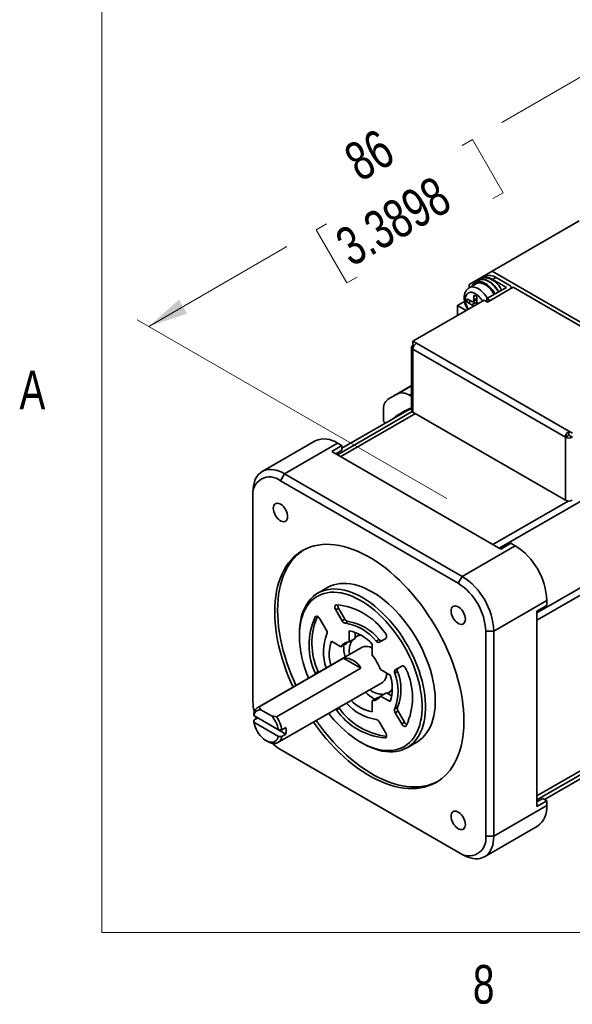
# Model space of a CAD drawing. Header units: millimetres. Extents: x 11 to 421, y 5 to 275.
# Tile 1 of 20: x 11 to 45, y 6 to 66. Entities that reach past the tile are written whole.
import ezdxf

# ---------------------------------------------------------------- set-up
doc = ezdxf.new("R2010")
doc.units = ezdxf.units.MM
doc.styles.add('SLDTEXTSTYLE0', font='TXT', dxfattribs={"width": 0.75})
doc.dimstyles.new('SLDDIMSTYLE5', dxfattribs={"dimtxt": 2.38125, "dimasz": 3, "dimexe": 0, "dimexo": 0.0625, "dimgap": 0.595313, "dimtad": 0, "dimdec": 0, "dimlfac": 2, "dimrnd": 1e-09, "dimzin": 12, "dimdsep": 46, "dimtxsty": 'SLDTEXTSTYLE0', "dimsah": 1, "dimcen": 0.09, "dimadec": 0, "dimazin": 3, "dimtfac": 1, "dimtdec": 0, "dimtofl": 0, "dimtmove": 0, "dimatfit": 3, "dimfxl": 1, "dimfrac": 2, "dimtolj": 1, "dimtzin": 12, "dimarcsym": 0})

# ---------------------------------------------------------------- blocks, each defined once
blk = doc.blocks.new('_D_6')
at = {"color": 7, "linetype": 'Continuous', "lineweight": 0}
for p, q in [((56.04, 60.96), (48.52, 65.301)), ((49.228, 64.892), (40.555, 59.886)), ((38.122, 58.481), (38.749, 58.844)), ((38.749, 58.844), (40.641, 55.567)), ((40.641, 55.567), (40.014, 55.205)), ((29.743, 53.644), (29.116, 53.282)), ((29.116, 53.282), (31.008, 50.006)), ((18.787, 47.319), (27.31, 52.24)), ((31.008, 50.006), (31.635, 50.368)), ((37.168, 36.708), (18.08, 47.727))]:
    blk.add_line(p, q, dxfattribs=at)
at = {"color": 7, "linetype": 'Continuous', "lineweight": 18}
for points in [[(49.228, 64.892), (46.856, 64.101), (47.356, 63.235)], [(18.787, 47.319), (21.158, 48.111), (20.658, 48.977)]]:
    blk.add_solid(points, dxfattribs=at)
at = {"color": 7, "linetype": 'Continuous', "lineweight": 18, "char_height": 2.3813, "attachment_point": 1, "rotation": 29.99731, "style": 'SLDTEXTSTYLE0'}
for s, insert in [('86', (30.633, 58.26)), ('3.3898', (30.1, 53.026))]:
    blk.add_mtext(s, dxfattribs=dict(at, insert=insert))

msp = doc.modelspace()

# ---------------------------------------------------------------- linework, layer by layer
at = {"color": 7, "linetype": 'Continuous', "lineweight": 18}
for p in [(15.907, 270.309), (415.957, 9.959)]:
    msp.add_line(p, (15.907, 9.959), dxfattribs=at)
at = {"color": 7, "linetype": 'Continuous', "lineweight": 35}
for p, q in [((39.961, 50.729), (45.335, 53.832)), ((39.961, 50.729), (38.547, 49.913)), ((39.558, 50.406), (39.424, 50.328)), ((51.982, 43.79), (39.961, 50.729)), ((38.547, 49.701), (38.547, 49.913)), ((38.974, 49.948), (38.55, 49.703)), ((39.136, 50.157), (38.924, 50.035)), ((39.3, 50.281), (39.124, 50.179)), ((40.208, 50.342), (39.996, 50.219)), ((39.996, 50.219), (40.845, 49.729)), ((40.208, 50.342), (41.057, 49.852)), ((38.55, 49.703), (38.543, 49.7)), ((38.847, 48.943), (38.847, 49.188)), ((40.845, 49.729), (39.643, 49.035)), ((39.681, 48.813), (41.272, 49.731)), ((41.145, 49.658), (41.145, 49.729)), ((41.272, 49.731), (50.67, 44.306)), ((35.085, 46.409), (39.466, 48.937)), ((37.839, 48.606), (38.267, 48.853)), ((37.839, 48.606), (37.839, 47.998)), ((38.366, 48.302), (37.839, 48.606)), ((38.493, 48.984), (38.706, 48.862)), ((38.706, 48.658), (38.493, 48.78)), ((38.918, 48.78), (38.706, 48.658)), ((38.799, 48.848), (38.918, 48.78)), ((38.806, 48.852), (39.018, 48.974)), ((39.024, 48.978), (39.018, 48.974)), ((39.024, 49.09), (39.024, 48.841)), ((39.466, 48.937), (39.681, 48.813)), ((39.643, 49.035), (39.855, 48.913)), ((39.643, 49.035), (39.643, 48.835)), ((35.089, 46.162), (35.082, 46.157)), ((35.301, 46.284), (35.085, 46.409)), ((35.085, 46.409), (35.085, 46.164)), ((35.149, 46.127), (35.085, 46.164)), ((35.297, 46.282), (35.301, 46.284)), ((44.695, 40.857), (35.297, 46.282)), ((34.994, 46.035), (34.994, 42.156)), ((35.082, 45.913), (35.082, 42.034)), ((35.082, 45.913), (35.085, 45.91)), ((44.483, 40.49), (35.085, 45.915)), ((35.085, 45.91), (35.085, 45.915)), ((34.994, 43.677), (33.836, 43.009)), ((34.994, 43.003), (34.861, 43.08)), ((34.994, 42.291), (30.698, 39.811)), ((33.261, 42.155), (33.261, 41.452)), ((44.486, 36.605), (35.082, 42.034)), ((33.4, 41.371), (33.261, 41.452)), ((44.698, 40.859), (44.695, 40.857)), ((44.914, 40.734), (44.698, 40.859)), ((44.698, 40.614), (44.698, 40.859)), ((29.058, 40.262), (25.787, 38.374)), ((30.432, 40.126), (27.162, 38.238)), ((30.698, 39.973), (30.432, 40.126)), ((44.695, 40.608), (44.483, 40.485)), ((44.483, 40.485), (44.483, 40.49)), ((44.483, 40.485), (44.486, 40.483)), ((44.486, 36.605), (44.486, 40.483)), ((44.698, 40.614), (44.695, 40.612)), ((44.695, 40.612), (44.695, 40.608)), ((44.695, 40.608), (44.698, 40.606)), ((44.914, 40.49), (44.698, 40.614)), ((44.698, 40.606), (44.705, 40.61)), ((30.079, 39.615), (30.698, 39.973)), ((40.509, 33.594), (30.079, 39.615)), ((30.698, 39.69), (30.323, 39.474)), ((30.698, 39.973), (30.698, 39.69)), ((27.162, 38.238), (26.915, 37.809)), ((37.875, 31.482), (26.915, 37.809)), ((27.162, 38.238), (38.122, 31.91)), ((25.218, 37.115), (25.218, 36.829)), ((25.218, 36.829), (25.218, 24.173)), ((38.122, 31.91), (41.393, 33.798)), ((41.127, 33.951), (40.509, 33.594)), ((41.127, 33.951), (41.393, 33.798)), ((38.122, 31.91), (37.875, 31.482)), ((29.822, 31.223), (29.221, 30.876)), ((43.337, 30.43), (40.067, 28.542)), ((43.337, 30.124), (43.337, 30.43)), ((30.319, 29.857), (30.496, 29.959)), ((30.715, 29.172), (30.319, 29.857)), ((30.496, 29.959), (30.891, 29.274)), ((42.718, 29.767), (43.337, 30.124)), ((42.718, 17.723), (42.718, 29.767)), ((29.341, 29.293), (29.737, 28.607)), ((30.891, 29.274), (30.715, 29.172)), ((30.913, 29.016), (31.09, 29.118)), ((31.157, 27.874), (31.157, 28.551)), ((40.067, 28.542), (39.572, 28.542)), ((39.572, 15.886), (39.572, 28.542)), ((40.067, 28.542), (40.067, 15.886)), ((28.081, 28.358), (28.081, 28.235)), ((31.157, 27.874), (31.511, 28.078)), ((31.511, 28.078), (31.511, 28.464)), ((31.748, 28.294), (31.572, 28.192)), ((32.993, 28.02), (32.816, 27.918)), ((33.41, 28.073), (33.014, 27.845)), ((31.947, 27.542), (25.512, 23.827)), ((30.053, 27.914), (30.64, 27.575)), ((30.64, 27.575), (30.993, 27.779)), ((32.571, 27.735), (32.571, 27.057)), ((30.804, 26.868), (25.606, 23.868)), ((30.804, 26.868), (31.864, 26.256)), ((26.667, 23.255), (31.864, 26.256)), ((33.089, 26.161), (33.676, 25.822)), ((33.992, 26.151), (34.388, 26.379)), ((34.169, 26.253), (33.992, 26.151)), ((34.39, 26.38), (34.169, 26.253)), ((29.06, 25.934), (29.237, 26.036)), ((29.08, 25.888), (29.06, 25.934)), ((29.257, 25.99), (29.237, 26.036)), ((33.956, 25.943), (34.133, 26.045)), ((26.762, 21.662), (33.196, 25.377)), ((32.571, 24.229), (32.925, 24.433)), ((33.089, 24.528), (33.443, 24.732)), ((33.676, 24.189), (33.089, 24.528)), ((33.776, 24.539), (33.443, 24.732)), ((33.571, 24.727), (33.748, 24.83)), ((33.808, 24.869), (33.748, 24.83)), ((26.355, 23.313), (25.707, 23.687)), ((30.36, 23.681), (30.33, 23.722)), ((30.537, 23.783), (30.36, 23.681)), ((30.537, 23.783), (30.507, 23.824)), ((32.571, 24.229), (32.571, 23.551)), ((34.133, 23.847), (33.956, 23.745)), ((25.271, 23.041), (25.518, 23.184)), ((25.273, 23.325), (26.788, 22.451)), ((25.518, 23.184), (27.25, 22.184)), ((33.992, 23.495), (34.169, 23.597)), ((34.388, 22.81), (33.992, 23.495)), ((34.169, 23.597), (34.565, 22.912)), ((26.788, 22.042), (25.273, 22.917)), ((27.25, 22.592), (27.003, 22.449)), ((33.014, 22.931), (33.41, 22.245)), ((34.565, 22.912), (34.388, 22.81)), ((27.25, 22.184), (27.003, 22.041)), ((26.031, 21.786), (26.137, 21.724)), ((31.864, 21.683), (31.97, 21.622)), ((34.72, 21.349), (35.321, 21.696)), ((26.915, 21.233), (37.875, 14.906)), ((27.162, 21.09), (26.915, 21.233)), ((38.122, 14.763), (27.162, 21.09)), ((43.198, 18.161), (47.495, 20.641)), ((42.718, 18.005), (43.093, 18.221)), ((43.093, 18.221), (43.337, 18.08)), ((40.067, 15.886), (43.337, 17.774)), ((43.337, 18.08), (42.718, 17.723)), ((43.337, 17.774), (43.337, 18.08)), ((39.497, 14.627), (42.768, 16.515)), ((39.572, 15.886), (40.067, 15.886)), ((38.122, 14.763), (37.875, 14.906))]:
    msp.add_line(p, q, dxfattribs=at)
at = {"color": 8, "linetype": 'Continuous', "lineweight": 35}
for p, q in [((38.847, 49.188), (38.935, 49.239)), ((38.493, 48.78), (38.67, 48.882)), ((39.024, 49.045), (38.847, 48.943)), ((34.145, 43.172), (34.994, 43.661)), ((34.861, 43.08), (34.994, 43.156)), ((35.036, 42.068), (30.433, 39.411)), ((30.64, 39.291), (35.236, 41.945)), ((40.41, 33.651), (46.292, 37.047)), ((44.657, 36.556), (40.018, 33.878)), ((48.601, 33.049), (42.718, 29.653)), ((42.718, 29.2), (48.694, 32.65)), ((29.06, 29.407), (29.132, 29.449)), ((33.368, 21.945), (33.44, 21.987)), ((48.694, 21.821), (42.718, 18.371)), ((42.718, 18.132), (48.601, 21.528))]:
    msp.add_line(p, q, dxfattribs=at)
at = {"color": 7, "linetype": 'Continuous', "lineweight": 35, "flags": 128}
for points in [[(40.149, 49.328), (40.066, 49.46), (39.972, 49.588), (39.87, 49.704), (39.763, 49.809), (39.651, 49.899), (39.538, 49.973), (39.425, 50.03), (39.314, 50.069), (39.206, 50.089), (39.104, 50.09), (39.01, 50.072), (38.925, 50.035), (38.85, 49.98), (38.787, 49.908), (38.736, 49.819), (38.732, 49.808)], [(40.099, 49.299), (40.079, 49.332), (39.995, 49.46), (39.902, 49.578), (39.803, 49.686), (39.698, 49.78), (39.591, 49.859), (39.482, 49.922), (39.375, 49.967), (39.27, 49.993), (39.17, 50.001), (39.078, 49.989), (38.994, 49.959), (38.974, 49.948)], [(40.374, 49.457), (40.3, 49.576), (40.207, 49.705), (40.106, 49.823), (40, 49.93), (39.89, 50.023), (39.777, 50.1), (39.664, 50.161), (39.552, 50.205), (39.443, 50.23), (39.34, 50.237), (39.243, 50.225), (39.154, 50.195), (39.076, 50.147), (39.012, 50.085)], [(40.361, 49.45), (40.278, 49.583), (40.184, 49.71), (40.082, 49.827), (39.975, 49.931), (39.864, 50.021), (39.75, 50.096), (39.637, 50.153), (39.526, 50.192), (39.418, 50.212), (39.317, 50.213), (39.222, 50.195), (39.137, 50.158), (39.136, 50.157)], [(38.847, 49.188), (38.854, 49.223), (38.872, 49.245), (38.901, 49.251), (38.934, 49.24), (38.968, 49.214), (38.996, 49.176), (39.016, 49.132), (39.024, 49.09)], [(38.493, 48.78), (38.46, 48.807), (38.431, 48.846), (38.412, 48.89), (38.405, 48.933), (38.412, 48.968), (38.431, 48.99), (38.46, 48.996), (38.493, 48.984)], [(34.495, 42.003), (34.556, 42.051), (34.728, 42.178)], [(25.218, 37.115), (25.225, 37.306), (25.247, 37.488), (25.284, 37.658), (25.335, 37.815), (25.4, 37.959), (25.478, 38.087), (25.569, 38.2), (25.673, 38.295), (25.787, 38.374), (25.912, 38.434), (26.047, 38.475), (26.19, 38.498), (26.34, 38.502), (26.497, 38.486), (26.659, 38.452), (26.824, 38.398), (26.993, 38.327), (27.162, 38.238)], [(27.357, 35.594), (27.349, 35.505), (27.327, 35.427), (27.29, 35.364), (27.241, 35.317), (27.181, 35.288), (27.112, 35.279), (27.036, 35.289), (26.955, 35.318), (26.874, 35.365), (26.794, 35.428), (26.718, 35.506), (26.648, 35.596), (26.588, 35.694), (26.539, 35.798), (26.503, 35.903), (26.48, 36.006), (26.473, 36.104), (26.48, 36.194), (26.503, 36.272), (26.539, 36.335), (26.588, 36.382), (26.648, 36.41), (26.718, 36.42), (26.794, 36.41), (26.874, 36.381), (26.955, 36.334), (27.036, 36.27), (27.112, 36.192), (27.181, 36.103), (27.241, 36.005), (27.29, 35.901), (27.327, 35.796), (27.349, 35.692), (27.357, 35.594)], [(38.228, 22.99), (38.221, 23.33), (38.199, 23.677), (38.163, 24.031), (38.113, 24.391), (38.048, 24.756), (37.969, 25.125), (37.877, 25.497), (37.77, 25.871), (37.651, 26.246), (37.518, 26.622), (37.372, 26.997), (37.215, 27.37), (37.045, 27.741), (36.864, 28.108), (36.671, 28.471), (36.468, 28.828), (36.255, 29.18), (36.032, 29.525), (35.8, 29.861), (35.56, 30.189), (35.312, 30.508), (35.056, 30.816), (34.794, 31.113), (34.526, 31.398), (34.253, 31.671), (33.975, 31.93), (33.693, 32.176), (33.408, 32.407), (33.12, 32.623), (32.831, 32.823), (32.54, 33.008), (32.249, 33.176), (31.959, 33.327), (31.669, 33.46), (31.382, 33.576), (31.097, 33.674), (30.815, 33.754), (30.537, 33.816), (30.263, 33.859), (29.995, 33.883), (29.733, 33.888), (29.478, 33.875), (29.23, 33.843), (28.989, 33.793), (28.757, 33.724), (28.535, 33.637), (28.321, 33.531), (28.118, 33.408), (27.926, 33.267), (27.745, 33.11), (27.575, 32.935), (27.417, 32.744), (27.271, 32.537), (27.139, 32.315), (27.019, 32.077), (26.913, 31.826), (26.82, 31.561), (26.741, 31.283), (26.677, 30.993), (26.626, 30.692), (26.59, 30.379), (26.568, 30.057), (26.561, 29.725), (26.568, 29.385), (26.59, 29.038), (26.626, 28.684), (26.677, 28.324), (26.741, 27.959), (26.82, 27.59), (26.913, 27.218), (27.019, 26.844), (27.139, 26.469), (27.271, 26.093), (27.417, 25.718), (27.575, 25.345), (27.692, 25.086)], [(28.359, 33.552), (28.295, 33.51), (28.103, 33.369), (27.921, 33.212), (27.752, 33.037), (27.594, 32.846), (27.448, 32.639), (27.316, 32.417), (27.196, 32.179), (27.09, 31.928), (26.997, 31.663), (26.918, 31.385), (26.854, 31.095), (26.803, 30.794), (26.767, 30.481), (26.745, 30.159), (26.738, 29.827), (26.745, 29.487), (26.767, 29.14), (26.803, 28.786), (26.854, 28.426), (26.918, 28.061), (26.997, 27.692), (27.09, 27.32), (27.196, 26.946), (27.316, 26.571), (27.448, 26.195), (27.594, 25.821), (27.752, 25.447), (27.869, 25.188)], [(28.081, 28.358), (28.089, 28.627), (28.11, 28.888), (28.146, 29.138), (28.197, 29.376), (28.261, 29.603), (28.339, 29.816), (28.431, 30.016), (28.535, 30.201), (28.653, 30.371), (28.783, 30.526), (28.925, 30.663), (29.078, 30.784), (29.241, 30.888), (29.415, 30.973), (29.599, 31.041), (29.791, 31.09), (29.992, 31.121), (30.2, 31.133), (30.414, 31.127), (30.634, 31.102), (30.859, 31.058), (31.089, 30.996), (31.321, 30.915), (31.556, 30.817), (31.793, 30.702), (32.03, 30.569), (32.267, 30.419), (32.503, 30.254), (32.736, 30.073), (32.967, 29.878), (33.195, 29.668), (33.418, 29.446), (33.635, 29.211), (33.846, 28.964), (34.05, 28.707), (34.247, 28.44), (34.435, 28.164), (34.614, 27.881), (34.783, 27.591), (34.941, 27.296), (35.089, 26.996), (35.225, 26.693), (35.348, 26.388), (35.46, 26.082), (35.558, 25.776), (35.643, 25.471), (35.714, 25.169), (35.771, 24.87), (35.814, 24.576), (35.843, 24.287), (35.858, 24.005), (35.858, 23.732), (35.843, 23.466), (35.814, 23.211), (35.771, 22.967), (35.714, 22.734), (35.643, 22.514), (35.558, 22.307), (35.46, 22.115), (35.348, 21.937), (35.225, 21.775), (35.089, 21.629), (34.941, 21.499), (34.783, 21.387), (34.614, 21.292), (34.435, 21.216), (34.247, 21.157), (34.05, 21.117), (33.846, 21.096), (33.635, 21.093), (33.418, 21.109), (33.195, 21.143), (32.967, 21.196), (32.736, 21.267), (32.503, 21.357), (32.267, 21.464), (32.03, 21.588), (31.97, 21.622)], [(29.822, 31.223), (29.843, 31.235), (30.017, 31.32), (30.2, 31.388), (30.392, 31.437), (30.593, 31.468), (30.801, 31.48), (31.015, 31.474), (31.235, 31.449), (31.46, 31.405), (31.69, 31.343), (31.922, 31.262), (32.157, 31.164), (32.394, 31.049), (32.631, 30.916), (32.868, 30.766), (33.104, 30.601), (33.337, 30.42), (33.568, 30.225), (33.796, 30.015), (34.019, 29.793), (34.236, 29.558), (34.447, 29.311), (34.651, 29.054), (34.848, 28.787), (35.036, 28.511), (35.215, 28.228), (35.384, 27.938), (35.542, 27.643), (35.69, 27.343), (35.826, 27.04), (35.949, 26.735), (36.061, 26.429), (36.159, 26.123), (36.244, 25.818), (36.315, 25.516), (36.372, 25.217), (36.415, 24.923), (36.444, 24.634), (36.459, 24.352), (36.459, 24.079), (36.444, 23.813), (36.415, 23.558), (36.372, 23.314), (36.315, 23.081), (36.244, 22.861), (36.159, 22.654), (36.061, 22.462), (35.949, 22.284), (35.826, 22.122), (35.69, 21.976), (35.542, 21.846), (35.384, 21.734), (35.321, 21.696)], [(29.888, 23.467), (30.007, 23.318), (30.215, 23.072), (30.43, 22.837), (30.651, 22.614), (30.876, 22.405), (31.105, 22.21), (31.337, 22.03), (31.57, 21.866), (31.806, 21.717), (32.041, 21.586), (32.275, 21.471), (32.508, 21.375), (32.739, 21.296), (32.966, 21.236), (33.189, 21.195), (33.407, 21.172), (33.618, 21.168), (33.823, 21.183), (34.021, 21.217), (34.21, 21.27), (34.39, 21.341), (34.56, 21.43), (34.72, 21.537), (34.869, 21.662), (35.006, 21.804), (35.131, 21.962), (35.243, 22.136), (35.342, 22.325), (35.428, 22.528), (35.5, 22.745), (35.558, 22.975), (35.602, 23.217), (35.631, 23.47), (35.646, 23.733), (35.646, 24.004), (35.631, 24.284), (35.602, 24.57), (35.558, 24.863), (35.5, 25.16), (35.428, 25.46), (35.342, 25.762), (35.243, 26.066), (35.131, 26.37), (35.006, 26.672), (34.869, 26.972), (34.72, 27.268), (34.56, 27.56), (34.39, 27.846), (34.21, 28.125), (34.021, 28.396), (33.823, 28.658), (33.618, 28.909), (33.407, 29.15), (33.189, 29.379), (32.966, 29.595), (32.739, 29.797), (32.508, 29.984), (32.275, 30.157), (32.041, 30.313), (31.806, 30.453), (31.57, 30.576), (31.337, 30.682), (31.105, 30.769), (30.876, 30.839), (30.651, 30.89), (30.43, 30.922), (30.215, 30.935), (30.007, 30.929), (29.806, 30.905), (29.612, 30.862), (29.428, 30.8), (29.252, 30.719), (29.087, 30.621), (28.933, 30.505), (28.79, 30.372), (28.659, 30.222), (28.54, 30.056), (28.434, 29.874), (28.342, 29.678), (28.263, 29.467), (28.198, 29.244), (28.147, 29.008), (28.111, 28.76), (28.089, 28.503), (28.081, 28.235), (28.081, 28.235)], [(30.319, 29.857), (30.294, 29.909), (30.276, 29.962), (30.268, 30.014), (30.269, 30.06), (30.28, 30.1), (30.299, 30.13), (30.327, 30.15), (30.36, 30.158)], [(38.317, 29.267), (38.309, 29.178), (38.287, 29.1), (38.251, 29.037), (38.201, 28.99), (38.141, 28.961), (38.072, 28.952), (37.996, 28.961), (37.916, 28.99), (37.834, 29.037), (37.754, 29.101), (37.678, 29.179), (37.608, 29.269), (37.548, 29.367), (37.499, 29.47), (37.463, 29.576), (37.44, 29.679), (37.433, 29.777), (37.44, 29.867), (37.463, 29.944), (37.499, 30.008), (37.548, 30.054), (37.608, 30.083), (37.678, 30.093), (37.754, 30.083), (37.834, 30.054), (37.916, 30.007), (37.996, 29.943), (38.072, 29.865), (38.141, 29.776), (38.201, 29.677), (38.251, 29.574), (38.287, 29.469), (38.309, 29.365), (38.317, 29.267)], [(29.06, 29.407), (29.084, 29.432), (29.114, 29.446), (29.15, 29.448), (29.19, 29.437), (29.231, 29.415), (29.272, 29.382), (29.309, 29.341), (29.341, 29.293)], [(31.748, 28.294), (31.774, 28.308), (31.812, 28.326)], [(33.368, 28.421), (33.402, 28.375), (33.429, 28.324), (33.449, 28.27), (33.46, 28.219), (33.461, 28.17), (33.453, 28.129), (33.435, 28.096), (33.41, 28.073)], [(30.993, 27.779), (31.042, 27.842), (31.057, 27.858)], [(31.157, 27.276), (31.165, 27.107), (31.166, 27.091)], [(34.388, 26.379), (34.42, 26.39), (34.457, 26.388), (34.497, 26.375), (34.539, 26.35), (34.578, 26.314), (34.614, 26.271), (34.645, 26.222), (34.669, 26.169)], [(33.025, 24.449), (33.004, 24.444), (32.925, 24.433)], [(25.371, 23.268), (25.395, 23.196), (25.42, 23.127)], [(25.273, 22.917), (25.306, 22.777), (25.353, 22.635), (25.413, 22.495), (25.486, 22.358), (25.569, 22.227), (25.662, 22.106), (25.762, 21.996), (25.867, 21.9), (25.976, 21.819), (26.086, 21.756), (26.194, 21.711), (26.3, 21.686), (26.4, 21.68), (26.492, 21.694), (26.576, 21.728), (26.649, 21.781), (26.709, 21.852), (26.756, 21.94), (26.788, 22.042)], [(28.942, 22.921), (28.989, 22.854), (29.23, 22.526), (29.478, 22.207), (29.733, 21.899), (29.995, 21.602), (30.263, 21.317), (30.537, 21.044), (30.815, 20.785), (31.097, 20.539), (31.382, 20.308), (31.669, 20.092), (31.959, 19.892), (32.249, 19.707), (32.54, 19.539), (32.831, 19.388), (33.12, 19.255), (33.408, 19.139), (33.693, 19.041), (33.975, 18.961), (34.253, 18.899), (34.526, 18.856), (34.794, 18.832), (35.056, 18.827), (35.312, 18.84), (35.56, 18.872), (35.8, 18.922), (36.032, 18.991), (36.255, 19.078), (36.468, 19.184), (36.671, 19.307), (36.864, 19.448), (37.045, 19.606), (37.215, 19.78), (37.372, 19.971), (37.518, 20.178), (37.651, 20.4), (37.77, 20.638), (37.877, 20.889), (37.969, 21.154), (38.048, 21.432), (38.113, 21.722), (38.163, 22.023), (38.199, 22.336), (38.221, 22.658), (38.228, 22.99)], [(29.119, 23.023), (29.166, 22.956), (29.406, 22.628), (29.655, 22.309), (29.91, 22.001), (30.172, 21.704), (30.44, 21.419), (30.714, 21.146), (30.991, 20.887), (31.273, 20.641), (31.558, 20.41), (31.846, 20.194), (32.136, 19.994), (32.426, 19.809), (32.717, 19.641), (33.007, 19.49), (33.297, 19.357), (33.584, 19.241), (33.87, 19.143), (34.151, 19.063), (34.429, 19.001), (34.703, 18.958), (34.971, 18.934), (35.233, 18.929), (35.488, 18.942), (35.736, 18.974), (35.977, 19.024), (36.209, 19.093), (36.432, 19.18), (36.607, 19.265)], [(34.669, 22.696), (34.645, 22.671), (34.614, 22.657), (34.578, 22.655), (34.539, 22.665), (34.497, 22.688), (34.457, 22.721), (34.42, 22.762), (34.388, 22.81)], [(26.137, 21.724), (26.194, 21.693), (26.309, 21.645), (26.42, 21.615), (26.526, 21.604), (26.626, 21.612), (26.718, 21.64), (26.8, 21.687), (26.87, 21.752), (26.928, 21.833), (26.972, 21.93), (27.003, 22.041)], [(33.41, 22.245), (33.435, 22.193), (33.453, 22.14), (33.461, 22.089), (33.46, 22.042), (33.449, 22.003), (33.429, 21.972), (33.402, 21.953), (33.368, 21.945)], [(38.317, 16.611), (38.309, 16.521), (38.287, 16.443), (38.251, 16.38), (38.201, 16.333), (38.141, 16.305), (38.072, 16.295), (37.996, 16.305), (37.916, 16.334), (37.834, 16.381), (37.754, 16.445), (37.678, 16.523), (37.608, 16.612), (37.548, 16.71), (37.499, 16.814), (37.463, 16.919), (37.44, 17.023), (37.433, 17.121), (37.44, 17.21), (37.463, 17.288), (37.499, 17.351), (37.548, 17.398), (37.608, 17.427), (37.678, 17.436), (37.754, 17.426), (37.834, 17.397), (37.916, 17.35), (37.996, 17.287), (38.072, 17.209), (38.141, 17.119), (38.201, 17.021), (38.251, 16.917), (38.287, 16.812), (38.309, 16.709), (38.317, 16.611)], [(40.067, 15.886), (40.059, 15.695), (40.037, 15.513), (40.001, 15.343), (39.95, 15.186), (39.885, 15.042), (39.806, 14.914), (39.715, 14.801), (39.612, 14.705), (39.497, 14.627), (39.372, 14.567), (39.238, 14.525), (39.095, 14.503), (38.944, 14.499), (38.787, 14.515), (38.626, 14.549), (38.46, 14.602), (38.292, 14.674), (38.122, 14.763)]]:
    msp.add_lwpolyline(points, dxfattribs=at)
at = {"color": 8, "linetype": 'Continuous', "lineweight": 35, "flags": 128}
msp.add_lwpolyline([(39.675, 49.054), (39.655, 49.087), (39.571, 49.215), (39.478, 49.333), (39.379, 49.441), (39.274, 49.535), (39.166, 49.614), (39.058, 49.677), (38.95, 49.722), (38.846, 49.748), (38.746, 49.756), (38.653, 49.744), (38.569, 49.714), (38.55, 49.703)], dxfattribs=at)
at = {"color": 7, "linetype": 'Continuous', "lineweight": 35}
for centre, radius, start, end in [((39.827, 49.802), 0.661, 54.73884, 113.95071), ((39.52, 49.896), 0.443, 91.31631, 119.71878), ((39.577, 49.566), 0.776, 57.30302, 94.95314), ((39.315, 48.995), 1.358, 24.55, 81.74744), ((41.01, 49.729), 0.131, 290.78342, 69.21658), ((38.761, 48.929), 0.0873, 230.79671, 9.21404), ((38.554, 48.414), 0.287, 29.51252, 58.06952), ((38.766, 48.536), 0.287, 29.51252, 58.06952), ((39.311, 48.851), 0.288, 181.9326, 210.49435), ((35.128, 46.035), 0.131, 110.78342, 249.21658), ((35.546, 45.894), 0.461, 122.60548, 177.39452), ((36.122, 39.049), 4.572, 115.61481, 124.39595), ((34.416, 42.443), 0.778, 55.0087, 110.33011), ((34.036, 42.223), 0.778, 129.68135, 184.99343), ((36.515, 38.367), 4.209, 111.19253, 128.8286), ((35.144, 42.171), 0.151, 185.6948, 245.62534), ((44.943, 40.469), 0.461, 122.60548, 177.39452), ((29.626, 38.988), 1.395, 54.65231, 114.03723), ((44.698, 40.893), 0.461, 242.60967, 297.39033), ((26.255, 36.992), 1.05, 51.05853, 188.95222), ((44.698, 37.014), 0.461, 242.60967, 297.39033), ((39.131, 30.248), 4.21, 2.48902, 57.51098), ((35.861, 28.36), 4.21, 2.48902, 57.51098), ((35.895, 28.379), 3.68, 2.54181, 57.45819), ((29.995, 26.052), 4.122, 35.08731, 84.91807), ((30.782, 30.138), 0.337, 176.31594, 211.9099), ((32.8, 27.67), 4.123, 155.08855, 204.91145), ((33.043, 27.785), 4.189, 156.79332, 204.68811), ((30.97, 29.293), 0.283, 205.36643, 258.26193), ((31.147, 29.395), 0.283, 205.36643, 258.26193), ((29.504, 28.446), 0.283, 341.74295, 34.63166), ((30.47, 26.052), 2.997, 38.49918, 81.5062), ((30.647, 26.154), 2.997, 38.49918, 81.5062), ((30.657, 26.052), 2.549, 41.32229, 78.68308), ((35.163, 28.389), 7.083, 181.24552, 202.90708), ((32.515, 27.269), 2.951, 158.34617, 199.83228), ((32.359, 27.333), 1.203, 147.27198, 182.71954), ((31.922, 27.58), 0.704, 92.87663, 125.73206), ((33.14, 28.114), 0.175, 212.66406, 286.92329), ((32.402, 27.109), 2.483, 161.09432, 195.9489), ((31.211, 27.183), 0.693, 94.45211, 145.55864), ((34.038, 27.715), 3.234, 180.80924, 193.92351), ((32.204, 26.953), 0.643, 55.11236, 113.57718), ((32.963, 28.012), 0.175, 212.66406, 286.92329), ((30.863, 25.745), 1.124, 26.99496, 93.01042), ((29.904, 24.92), 3.418, 21.2895, 38.7105), ((34.112, 26.023), 0.175, 133.08736, 207.3341), ((34.288, 26.125), 0.175, 133.08736, 207.3341), ((30.929, 24.433), 4.123, 335.08855, 24.91145), ((32.86, 25.874), 0.6, 304.072, 7.24018), ((31.26, 25.006), 2.55, 341.3226, 18.6774), ((31.167, 24.844), 2.998, 338.4999, 21.5001), ((31.344, 24.946), 2.998, 338.4999, 21.5001), ((33.239, 25.95), 1.314, 231.2054, 271.71915), ((33.214, 25.341), 0.71, 294.41589, 326.98639), ((34.392, 27.101), 3.234, 226.07063, 239.18771), ((32.518, 24.92), 0.693, 274.45211, 325.55864), ((28.033, 24.199), 2.816, 180.53668, 193.48703), ((25.771, 23.392), 0.503, 109.05501, 173.49112), ((25.688, 23.27), 0.418, 87.40145, 172.36648), ((33.733, 26.051), 4.122, 215.08731, 264.91807), ((33.955, 26.204), 4.188, 215.3108, 263.21232), ((33.244, 26.005), 2.95, 220.15972, 261.65929), ((33.049, 25.988), 2.483, 224.04354, 258.91079), ((34.225, 23.656), 0.283, 161.74295, 214.63166), ((34.402, 23.758), 0.283, 161.74295, 214.63166), ((25.011, 22.098), 1.812, 11.22496, 42.12993), ((25.024, 22.098), 2.01, 10.06104, 35.15196), ((32.758, 22.809), 0.283, 25.36643, 78.26193), ((26.095, 22.388), 1.173, 349.97556, 10.02444), ((34.862, 23.071), 0.337, 208.0901, 243.67567), ((28.346, 23.659), 2.816, 226.45922, 239.46388), ((41.982, 17.629), 1.363, 305.19922, 6.11296), ((38.535, 15.723), 1.05, 231.05853, 8.95222)]:
    msp.add_arc(centre, radius, start, end, dxfattribs=at)
for points, knots in [([(38.55, 49.703), (38.505, 49.672), (38.408, 49.604), (38.314, 49.455), (38.27, 49.322), (38.248, 49.206), (38.245, 49.135), (38.243, 49.086)], [0, 0, 0, 0, 0.234823, 0.51519, 0.723903, 0.809649, 1, 1, 1, 1]), ([(38.243, 49.086), (38.245, 49.036), (38.249, 48.952), (38.269, 48.837), (38.307, 48.684), (38.363, 48.519), (38.437, 48.397), (38.462, 48.358)], [0, 0, 0, 0, 0.211315, 0.350014, 0.468023, 0.828655, 1, 1, 1, 1])]:
    msp.add_open_spline(points, degree=3, knots=knots, dxfattribs=at)
at = {"color": 8, "linetype": 'Continuous', "lineweight": 35}
for points, knots in [([(38.317, 48.984), (38.321, 49.049), (38.328, 49.142), (38.365, 49.238), (38.398, 49.295), (38.438, 49.341), (38.481, 49.376), (38.529, 49.402), (38.583, 49.42), (38.645, 49.427), (38.712, 49.424), (38.808, 49.404), (38.935, 49.349), (39.088, 49.239), (39.205, 49.119), (39.287, 49.013), (39.335, 48.943), (39.361, 48.898), (39.371, 48.882)], [0, 0, 0, 0, 0.120434, 0.171641, 0.22242, 0.273515, 0.318215, 0.362788, 0.411278, 0.459641, 0.511037, 0.562303, 0.66793, 0.773557, 0.876031, 0.924521, 0.972884, 1, 1, 1, 1]), ([(38.317, 48.984), (38.296, 48.996), (38.277, 49.011), (38.251, 49.046), (38.243, 49.066), (38.243, 49.086)], [0, 0, 0, 0, 0.5, 0.5, 1, 1, 1, 1]), ([(38.497, 48.378), (38.492, 48.386), (38.471, 48.421), (38.438, 48.488), (38.398, 48.579), (38.365, 48.675), (38.342, 48.763), (38.327, 48.844), (38.318, 48.916), (38.317, 48.961), (38.317, 48.984)], [0, 0, 0, 0, 0.042104, 0.176178, 0.33021, 0.482955, 0.636648, 0.757866, 0.878622, 1, 1, 1, 1])]:
    msp.add_open_spline(points, degree=3, knots=knots, dxfattribs=at)
at = {"color": 7, "linetype": 'Continuous', "lineweight": 35}
for points in [[(25.606, 23.868), (25.633, 23.806), (25.665, 23.746), (25.707, 23.687)], [(25.273, 23.325), (25.272, 23.366), (25.272, 23.408), (25.271, 23.449)], [(26.667, 23.255), (26.561, 23.271), (26.456, 23.289), (26.355, 23.313)], [(25.273, 22.917), (25.272, 22.958), (25.272, 22.999), (25.271, 23.041)], [(27.003, 22.449), (26.931, 22.45), (26.86, 22.45), (26.788, 22.451)], [(27.003, 22.041), (26.931, 22.041), (26.86, 22.042), (26.788, 22.042)]]:
    msp.add_open_spline(points, degree=3, dxfattribs=at)

# ---------------------------------------------------------------- texts
at = {"color": 7, "linetype": 'Continuous', "lineweight": 0, "char_height": 2.381, "attachment_point": 1, "style": 'SLDTEXTSTYLE0'}
for s, insert in [('A', (10.821, 44.599)), ('8', (38.78, 7.949))]:
    msp.add_mtext(s, dxfattribs=dict(at, insert=insert))

# ---------------------------------------------------------------- dimensions: what is measured, and where the dimension line sits
at = {"color": 7, "linetype": 'Continuous', "lineweight": 18}
dim = msp.add_linear_dim(base=(18.787, 47.319), p1=(56.747, 60.552), p2=(37.875, 36.3), angle=29.99731, dimstyle='SLDDIMSTYLE5', dxfattribs=at)
dim.commit()
dim.dimension.update_dxf_attribs({"geometry": '_D_6', "text_midpoint": (33.933, 56.063), "dimtype": 160})

doc.saveas('drawing.dxf')
